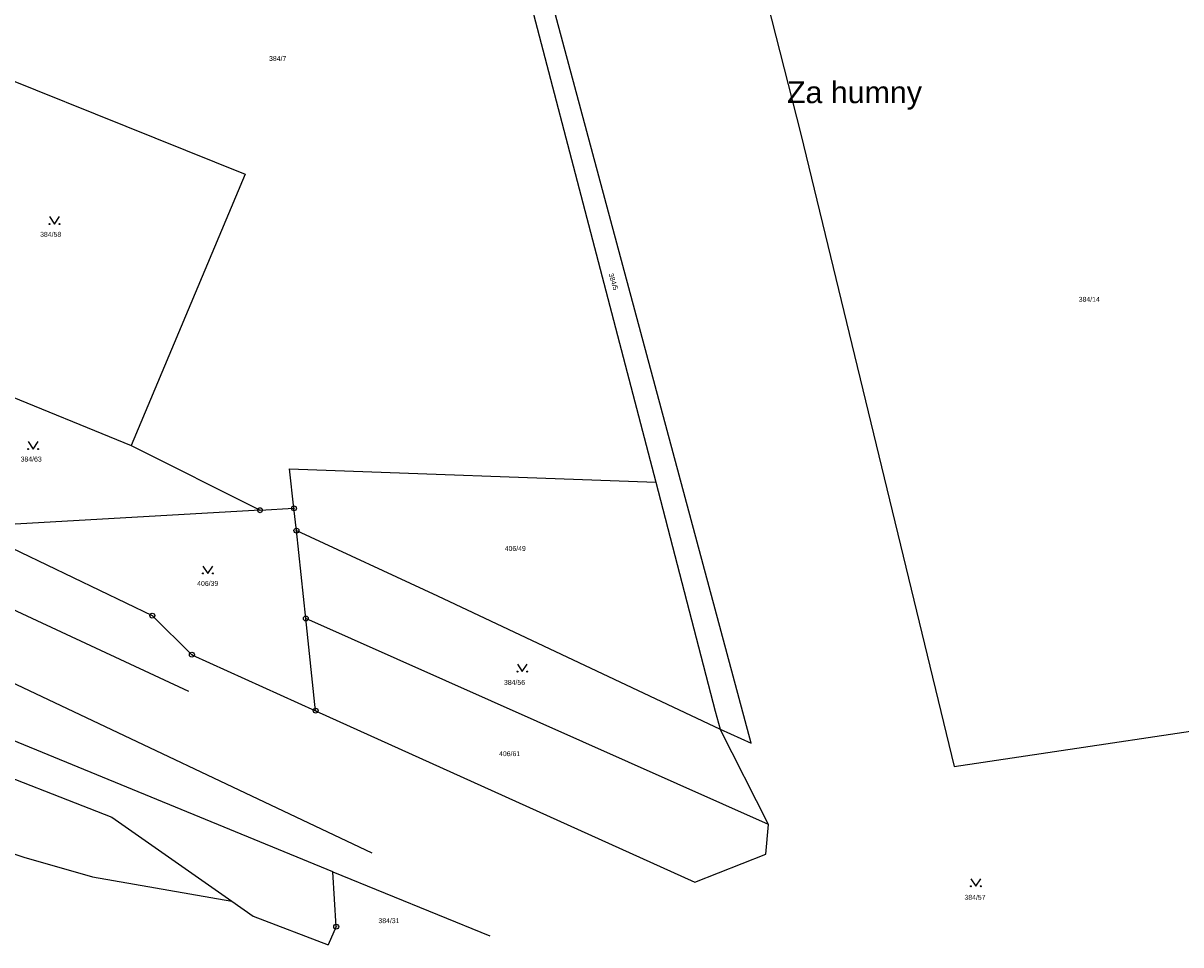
# Model space of a CAD drawing. Header units: metres. Extents: x -747283 to -746243, y -1022515 to -1021544.
# Tile 18 of 43: x -746846 to -746611, y -1022515 to -1022328. Entities that reach past the tile are written whole.
import ezdxf
from ezdxf.enums import TextEntityAlignment as Align

# ---------------------------------------------------------------- set-up
doc = ezdxf.new("R2010")
doc.units = ezdxf.units.M
doc.header["$MEASUREMENT"] = 0
for name, color, linetype in [('1009', 251, 'CONTINUOUS'), ('105', 251, 'CONTINUOUS'), ('18', 251, 'CONTINUOUS'), ('21800', 251, 'CONTINUOUS'), ('21900', 251, 'CONTINUOUS'), ('21999', 251, 'CONTINUOUS'), ('314', 251, 'CONTINUOUS')]:
    doc.layers.add(name, color=color, linetype=linetype)
doc.styles.add('Arial', font='arial.ttf', dxfattribs={"height": 1})
doc.styles.get("Standard").update_dxf_attribs({"font": 'arial.ttf'})

# ---------------------------------------------------------------- blocks, each defined once
blk = doc.blocks.new('3_14$5')
at = {"layer": '314', "linetype": 'Continuous'}
blk.add_lwpolyline([(-1, 1.5), (0, 0), (1, 1.5)], dxfattribs=at)
for centre in [(-1, 0), (1, 0)]:
    blk.add_circle(centre, 0.1, dxfattribs=at)
blk = doc.blocks.new('1_05$21')
at = {"layer": '105', "linetype": 'Continuous'}
for radius in [0.5, 0.0303]:
    blk.add_circle((0, 0), radius, dxfattribs=at)

msp = doc.modelspace()

# ---------------------------------------------------------------- linework, layer by layer
at = {"layer": '21800'}
for p, q in [((-746882.85, -1022430.44), (-746812.16, -1022463.37)), ((-746889.37, -1022441.95), (-746775, -1022496.11))]:
    msp.add_line(p, q, dxfattribs=at)
at = {"layer": '21900'}
for p, q in [((-746698.24, -1022473.92), (-746748.49, -1022286.78)), ((-746868.92, -1022395.14), (-746823.76, -1022413.62)), ((-746823.76, -1022413.62), (-746797.66, -1022426.73)), ((-746797.66, -1022426.73), (-746856.87, -1022430.12)), ((-746797.66, -1022426.73), (-746790.78, -1022426.34)), ((-746790.29, -1022430.86), (-746790.78, -1022426.34)), ((-746788.39, -1022448.67), (-746790.29, -1022430.86)), ((-746786.4, -1022467.34), (-746788.39, -1022448.67)), ((-746694.73, -1022490.4), (-746788.39, -1022448.67)), ((-746811.45, -1022456), (-746786.4, -1022467.34)), ((-746786.4, -1022467.34), (-746709.63, -1022502.1)), ((-746704.48, -1022471.08), (-746698.24, -1022473.92)), ((-746695.25, -1022496.4), (-746694.73, -1022490.4)), ((-746709.63, -1022502.1), (-746695.25, -1022496.4)), ((-746782.23, -1022511.09), (-746782.92, -1022500)), ((-746782.92, -1022500), (-746751.14, -1022512.96)), ((-746782.23, -1022511.09), (-746783.88, -1022514.78))]:
    msp.add_line(p, q, dxfattribs=at)
for points in [[(-746707.57, -1022274.22), (-746688.18, -1022350.57), (-746657.13, -1022478.67), (-746585.77, -1022467.95), (-746547.05, -1022458.66), (-746548.41, -1022453.84)], [(-746752.28, -1022287.92), (-746733.83, -1022358.51), (-746717.49, -1022421.05)], [(-746873.54, -1022329.35), (-746800.69, -1022358.63), (-746823.76, -1022413.62)], [(-746790.78, -1022426.34), (-746791.68, -1022418.35), (-746717.49, -1022421.05)], [(-746717.49, -1022421.05), (-746705.49, -1022467.44), (-746704.48, -1022471.08)], [(-746856.87, -1022430.12), (-746819.47, -1022448.08), (-746811.45, -1022456)], [(-746790.29, -1022430.86), (-746761.75, -1022444.05), (-746704.48, -1022471.08)], [(-746782.92, -1022500), (-746882.34, -1022459.13), (-746926.09, -1022438.11)], [(-746887.41, -1022475.39), (-746876.27, -1022476.26), (-746858.46, -1022479.15), (-746857.78, -1022477.13), (-746827.65, -1022488.88), (-746803.37, -1022505.95)], [(-746865.21, -1022492.13), (-746858.84, -1022492.65), (-746845.48, -1022497), (-746831.58, -1022501), (-746803.37, -1022505.95)], [(-746803.37, -1022505.95), (-746799.08, -1022508.94), (-746783.88, -1022514.78)]]:
    msp.add_lwpolyline(points, dxfattribs=at)
at = {"layer": '21999'}
msp.add_line((-746694.73, -1022490.4), (-746704.48, -1022471.08), dxfattribs=at)

# ---------------------------------------------------------------- block references
at = {"layer": '105'}
for p in [(-746797.66, -1022426.73), (-746790.78, -1022426.34), (-746790.29, -1022430.86), (-746819.47, -1022448.08), (-746788.39, -1022448.67), (-746811.45, -1022456), (-746786.4, -1022467.34), (-746782.23, -1022511.09)]:
    msp.add_blockref('1_05$21', p, dxfattribs=at)
at = {"layer": '314'}
for p in [(-746839.26, -1022368.76), (-746843.6, -1022414.34), (-746808.21, -1022439.54), (-746744.56, -1022459.41), (-746652.75, -1022502.91)]:
    msp.add_blockref('3_14$5', p, dxfattribs=at)

# ---------------------------------------------------------------- texts
at = {"layer": '1009'}
msp.add_text('Za humny', height=4.4, dxfattribs=at).set_placement((-746677.31, -1022345.58), align=Align.BOTTOM_CENTER)
at = {"layer": '18', "style": 'Arial'}
for s, p in [('384/7', (-746795.83, -1022336.02)), ('384/58', (-746842.18, -1022371.64)), ('384/63', (-746846.13, -1022417.17)), ('384/56', (-746748.27, -1022462.41)), ('384/57', (-746655.04, -1022505.95))]:
    msp.add_text(s, height=1, dxfattribs=at).set_placement(p, align=Align.BOTTOM_LEFT)
msp.add_text('384/5', height=1, rotation=287, dxfattribs=at).set_placement((-746727.38, -1022378.99), align=Align.BOTTOM_LEFT)
for s, p in [('384/14', (-746629.77, -1022384.01)), ('406/49', (-746745.98, -1022434.48)), ('406/39', (-746808.25, -1022441.56)), ('406/61', (-746747.13, -1022476.05)), ('384/31', (-746771.56, -1022509.88))]:
    msp.add_text(s, height=1, dxfattribs=at).set_placement(p, align=Align.MIDDLE_CENTER)

doc.saveas('drawing.dxf')
